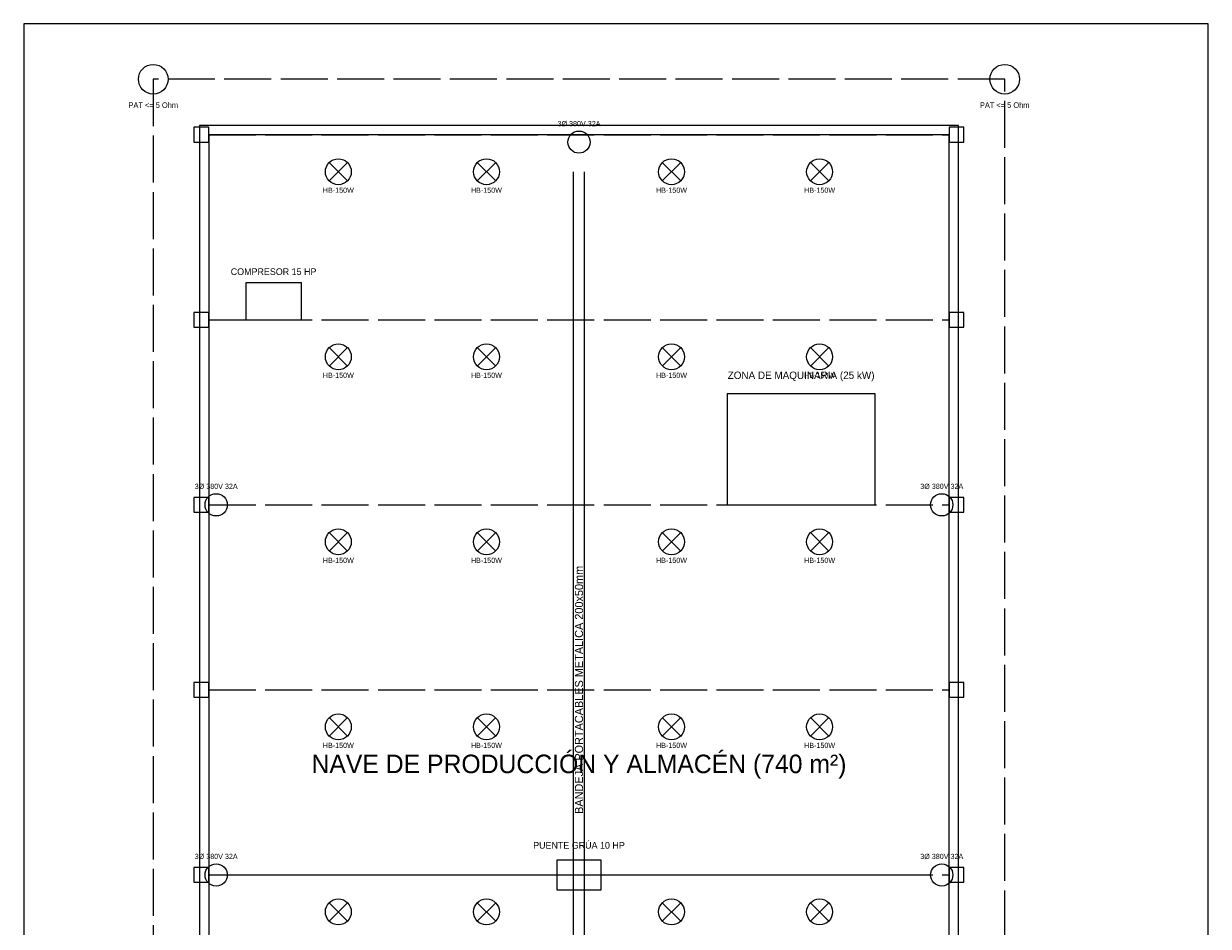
# Model space of a CAD drawing. Header units: metres. Extents: x 0 to 32, y 0 to 48.
# Tile 2 of 2: x 0 to 32, y 23.6 to 48. Entities that reach past the tile are written whole.
import ezdxf
from ezdxf.enums import TextEntityAlignment as Align

# ---------------------------------------------------------------- set-up
doc = ezdxf.new("R2010")
doc.units = ezdxf.units.M
doc.linetypes.add('DASHED', pattern=[1.524, 1.27, -0.254])
for name, color, linetype in [('ARQ_MUROS', 7, 'Continuous'), ('ARQ_TEXTOS', 8, 'Continuous'), ('ARQ_TIJERALES', 8, 'Continuous'), ('ELEC_BANDEJA', 4, 'Continuous'), ('ELEC_HIGHBAY', 2, 'Continuous'), ('ELEC_MALLA_PAT', 3, 'Continuous'), ('ELEC_MOTORES', 6, 'Continuous'), ('ELEC_STECKER', 5, 'Continuous'), ('ELEC_TEXTOS', 7, 'Continuous'), ('MARCO_CAJETIN', 7, 'Continuous')]:
    doc.layers.add(name, color=color, linetype=linetype)

msp = doc.modelspace()

# ---------------------------------------------------------------- linework, layer by layer
at = {"layer": 'ARQ_MUROS'}
for points in [[(4.75, 4.75), (25.25, 4.75), (25.25, 45.25), (4.75, 45.25), (4.75, 4.75)], [(5, 5), (25, 5), (25, 45), (5, 45), (5, 5)]]:
    msp.add_lwpolyline(points, dxfattribs=at)
at = {"layer": 'ARQ_TIJERALES', "linetype": 'DASHED'}
for p, q in [((5, 45), (25, 45)), ((5, 40), (25, 40)), ((5, 35), (25, 35)), ((5, 30), (25, 30)), ((5, 25), (25, 25))]:
    msp.add_line(p, q, dxfattribs=at)
at = {"layer": 'ARQ_TIJERALES'}
for points in [[(4.6, 44.8), (5, 44.8), (5, 45.2), (4.6, 45.2), (4.6, 44.8)], [(25, 44.8), (25.4, 44.8), (25.4, 45.2), (25, 45.2), (25, 44.8)], [(4.6, 39.8), (5, 39.8), (5, 40.2), (4.6, 40.2), (4.6, 39.8)], [(25, 39.8), (25.4, 39.8), (25.4, 40.2), (25, 40.2), (25, 39.8)], [(4.6, 34.8), (5, 34.8), (5, 35.2), (4.6, 35.2), (4.6, 34.8)], [(25, 34.8), (25.4, 34.8), (25.4, 35.2), (25, 35.2), (25, 34.8)], [(4.6, 29.8), (5, 29.8), (5, 30.2), (4.6, 30.2), (4.6, 29.8)], [(25, 29.8), (25.4, 29.8), (25.4, 30.2), (25, 30.2), (25, 29.8)], [(4.6, 24.8), (5, 24.8), (5, 25.2), (4.6, 25.2), (4.6, 24.8)], [(25, 24.8), (25.4, 24.8), (25.4, 25.2), (25, 25.2), (25, 24.8)]]:
    msp.add_lwpolyline(points, dxfattribs=at)
at = {"layer": 'ELEC_BANDEJA'}
for p, q in [((14.85, 11), (14.85, 44)), ((15.15, 11), (15.15, 44))]:
    msp.add_line(p, q, dxfattribs=at)
at = {"layer": 'ELEC_HIGHBAY'}
for p, q in [((8.25, 43.75), (8.75, 44.25)), ((8.25, 44.25), (8.75, 43.75)), ((12.25, 43.75), (12.75, 44.25)), ((12.25, 44.25), (12.75, 43.75)), ((17.25, 43.75), (17.75, 44.25)), ((17.25, 44.25), (17.75, 43.75)), ((21.25, 43.75), (21.75, 44.25)), ((21.25, 44.25), (21.75, 43.75)), ((8.25, 38.75), (8.75, 39.25)), ((8.25, 39.25), (8.75, 38.75)), ((12.25, 38.75), (12.75, 39.25)), ((12.25, 39.25), (12.75, 38.75)), ((17.25, 38.75), (17.75, 39.25)), ((17.25, 39.25), (17.75, 38.75)), ((21.25, 38.75), (21.75, 39.25)), ((21.25, 39.25), (21.75, 38.75)), ((8.25, 33.75), (8.75, 34.25)), ((8.25, 34.25), (8.75, 33.75)), ((12.25, 33.75), (12.75, 34.25)), ((12.25, 34.25), (12.75, 33.75)), ((17.25, 33.75), (17.75, 34.25)), ((17.25, 34.25), (17.75, 33.75)), ((21.25, 33.75), (21.75, 34.25)), ((21.25, 34.25), (21.75, 33.75)), ((8.25, 28.75), (8.75, 29.25)), ((8.25, 29.25), (8.75, 28.75)), ((12.25, 28.75), (12.75, 29.25)), ((12.25, 29.25), (12.75, 28.75)), ((17.25, 28.75), (17.75, 29.25)), ((17.25, 29.25), (17.75, 28.75)), ((21.25, 28.75), (21.75, 29.25)), ((21.25, 29.25), (21.75, 28.75)), ((8.25, 23.75), (8.75, 24.25)), ((8.25, 24.25), (8.75, 23.75)), ((12.25, 23.75), (12.75, 24.25)), ((12.25, 24.25), (12.75, 23.75)), ((17.25, 23.75), (17.75, 24.25)), ((17.25, 24.25), (17.75, 23.75)), ((21.25, 23.75), (21.75, 24.25)), ((21.25, 24.25), (21.75, 23.75))]:
    msp.add_line(p, q, dxfattribs=at)
for centre in [(8.5, 44), (12.5, 44), (17.5, 44), (21.5, 44), (8.5, 39), (12.5, 39), (17.5, 39), (21.5, 39), (8.5, 34), (12.5, 34), (17.5, 34), (21.5, 34), (8.5, 29), (12.5, 29), (17.5, 29), (21.5, 29), (8.5, 24), (12.5, 24), (17.5, 24), (21.5, 24)]:
    msp.add_circle(centre, 0.35, dxfattribs=at)
at = {"layer": 'ELEC_MALLA_PAT', "linetype": 'DASHED'}
msp.add_lwpolyline([(3.5, 3.5), (26.5, 3.5), (26.5, 46.5), (3.5, 46.5), (3.5, 3.5)], dxfattribs=at)
at = {"layer": 'ELEC_MALLA_PAT'}
for centre in [(3.5, 46.5), (26.5, 46.5)]:
    msp.add_circle(centre, 0.4, dxfattribs=at)
at = {"layer": 'ELEC_MOTORES'}
msp.add_line((6, 25), (24, 25), dxfattribs=at)
for points in [[(6, 40), (7.5, 40), (7.5, 41), (6, 41), (6, 40)], [(19, 35), (23, 35), (23, 38), (19, 38), (19, 35)], [(14.4, 24.6), (15.6, 24.6), (15.6, 25.4), (14.4, 25.4), (14.4, 24.6)]]:
    msp.add_lwpolyline(points, dxfattribs=at)
at = {"layer": 'ELEC_STECKER'}
for centre in [(15, 44.8), (5.2, 35), (24.8, 35), (5.2, 25), (24.8, 25)]:
    msp.add_circle(centre, 0.3, dxfattribs=at)
at = {"layer": 'MARCO_CAJETIN'}
msp.add_lwpolyline([(0, 0), (32, 0), (32, 48), (0, 48), (0, 0)], dxfattribs=at)

# ---------------------------------------------------------------- texts
at = {"layer": 'ARQ_TEXTOS'}
msp.add_text('NAVE DE PRODUCCIÓN Y ALMACÉN (740 m²)', height=0.5, dxfattribs=at).set_placement((15, 28), align=Align.MIDDLE_CENTER)
at = {"layer": 'ELEC_BANDEJA'}
msp.add_text('BANDEJA PORTACABLES METÁLICA 200x50mm', height=0.22, rotation=90, dxfattribs=at).set_placement((15, 30), align=Align.MIDDLE_CENTER)
at = {"layer": 'ELEC_MALLA_PAT'}
for p in [(3.5, 45.8), (26.5, 45.8)]:
    msp.add_text('PAT <= 5 Ohm', height=0.15, dxfattribs=at).set_placement(p, align=Align.MIDDLE_CENTER)
at = {"layer": 'ELEC_MOTORES'}
for s, height, p in [('COMPRESOR 15 HP', 0.18, (6.75, 41.3)), ('ZONA DE MAQUINARIA (25 kW)', 0.2, (21, 38.5)), ('PUENTE GRÚA 10 HP', 0.18, (15, 25.8))]:
    msp.add_text(s, height=height, dxfattribs=at).set_placement(p, align=Align.MIDDLE_CENTER)
at = {"layer": 'ELEC_STECKER'}
for p in [(15, 45.3), (5.2, 35.5), (24.8, 35.5), (5.2, 25.5), (24.8, 25.5)]:
    msp.add_text('3Ø 380V 32A', height=0.14, dxfattribs=at).set_placement(p, align=Align.MIDDLE_CENTER)
at = {"layer": 'ELEC_TEXTOS'}
for p in [(8.5, 43.5), (12.5, 43.5), (17.5, 43.5), (21.5, 43.5), (8.5, 38.5), (12.5, 38.5), (17.5, 38.5), (21.5, 38.5), (8.5, 33.5), (12.5, 33.5), (17.5, 33.5), (21.5, 33.5), (8.5, 28.5), (12.5, 28.5), (17.5, 28.5), (21.5, 28.5)]:
    msp.add_text('HB-150W', height=0.14, dxfattribs=at).set_placement(p, align=Align.MIDDLE_CENTER)

doc.saveas('drawing.dxf')
